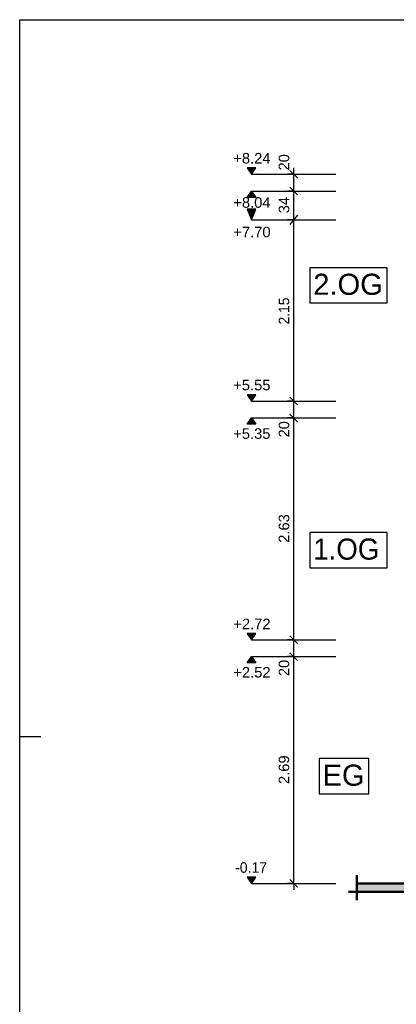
# Model space of a CAD drawing. Header units: metres. Extents: x 0.2 to 47.2, y 0.2 to 23.6.
# Tile 6 of 21: x 0.2 to 4.7, y 11.9 to 23.6. Entities that reach past the tile are written whole.
import ezdxf

# ---------------------------------------------------------------- set-up
doc = ezdxf.new("R2010")
doc.units = ezdxf.units.M
doc.linetypes.add('AUSGEZOGEN', pattern=[0])
for name, color, linetype, lineweight in [('XR$1$Beton geschnitten', 117, 'AUSGEZOGEN', 50), ('XR$1$STANDARD_1', 7, 'AUSGEZOGEN', 13), ('XR$1$Stilflaeche', 7, 'AUSGEZOGEN', 25), ('XR$1$Vermassung Schnitte', 7, 'AUSGEZOGEN', 25)]:
    doc.layers.add(name, color=color, linetype=linetype, lineweight=lineweight)
doc.styles.add('ARIAL', font='arial.ttf')

# ---------------------------------------------------------------- blocks, each defined once
blk = doc.blocks.new('COMPLEXOBJECT_16')
at = {"layer": 'XR$1$Beton geschnitten', "color": 7, "linetype": 'AUSGEZOGEN', "lineweight": 50, "transparency": 33554687}
blk.add_line((4.901, 13.308), (4.201, 13.308), dxfattribs=at)
blk = doc.blocks.new('COMPLEXOBJECT_17')
at = {"layer": 'XR$1$Beton geschnitten', "color": 7, "linetype": 'AUSGEZOGEN', "lineweight": 50, "transparency": 33554687}
blk.add_line((4.201, 13.408), (4.201, 13.108), dxfattribs=at)
blk = doc.blocks.new('COMPLEXOBJECT_282')
at = {"layer": 'XR$1$Vermassung Schnitte', "color": 7, "linetype": 'AUSGEZOGEN', "lineweight": 25, "transparency": 33554687}
blk.add_lwpolyline([(3.753, 14.372), (4.341, 14.372), (4.341, 14.788), (3.753, 14.788), (3.753, 14.372)], close=True, dxfattribs=at)
at = {"layer": 'XR$1$Vermassung Schnitte', "color": 7, "linetype": 'AUSGEZOGEN', "lineweight": 25, "transparency": 33554687, "insert": (3.795, 14.463), "char_height": 0.25, "width": 0.62194, "attachment_point": 7, "style": 'ARIAL'}
blk.add_mtext('\\W0.98;EG', dxfattribs=at)
blk = doc.blocks.new('COMPLEXOBJECT_283')
at = {"layer": 'XR$1$Vermassung Schnitte', "color": 7, "linetype": 'AUSGEZOGEN', "lineweight": 25, "transparency": 33554687}
blk.add_lwpolyline([(3.641, 17.052), (4.558, 17.052), (4.558, 17.469), (3.641, 17.469), (3.641, 17.052)], close=True, dxfattribs=at)
at = {"layer": 'XR$1$Vermassung Schnitte', "color": 7, "linetype": 'AUSGEZOGEN', "lineweight": 25, "transparency": 33554687, "insert": (3.682, 17.144), "char_height": 0.25, "width": 0.92623, "attachment_point": 7, "style": 'ARIAL'}
blk.add_mtext('\\W0.94;1.OG', dxfattribs=at)
blk = doc.blocks.new('COMPLEXOBJECT_284')
at = {"layer": 'XR$1$Vermassung Schnitte', "color": 7, "linetype": 'AUSGEZOGEN', "lineweight": 25, "transparency": 33554687}
blk.add_lwpolyline([(3.641, 20.192), (4.558, 20.192), (4.558, 20.609), (3.641, 20.609), (3.641, 20.192)], close=True, dxfattribs=at)
at = {"layer": 'XR$1$Vermassung Schnitte', "color": 7, "linetype": 'AUSGEZOGEN', "lineweight": 25, "transparency": 33554687, "insert": (3.682, 20.284), "char_height": 0.25, "width": 0.95767, "attachment_point": 7, "style": 'ARIAL'}
blk.add_mtext('\\W0.99;2.OG', dxfattribs=at)
blk = doc.blocks.new('COMPLEXOBJECT_298')
at = {"layer": 'XR$1$Vermassung Schnitte', "color": 7, "linetype": 'AUSGEZOGEN', "lineweight": 25, "transparency": 33554687}
for p, q in [((3.451, 21.718), (3.376, 21.718)), ((3.496, 21.673), (3.406, 21.763)), ((3.451, 21.718), (3.451, 21.793)), ((3.451, 21.718), (3.526, 21.718)), ((3.451, 21.718), (3.951, 21.718)), ((3.451, 21.518), (3.451, 21.718)), ((3.451, 21.518), (3.376, 21.518)), ((3.496, 21.473), (3.406, 21.563)), ((3.451, 21.518), (3.526, 21.518)), ((3.451, 21.518), (3.951, 21.518)), ((3.451, 21.178), (3.451, 21.518)), ((3.451, 21.178), (3.376, 21.178)), ((3.496, 21.233), (3.406, 21.123)), ((3.451, 21.178), (3.526, 21.178)), ((3.451, 21.178), (3.951, 21.178)), ((3.451, 19.028), (3.451, 21.178)), ((3.496, 18.983), (3.406, 19.073)), ((3.451, 19.028), (3.376, 19.028)), ((3.451, 19.028), (3.526, 19.028)), ((3.451, 19.028), (3.951, 19.028)), ((3.451, 18.828), (3.451, 19.028)), ((3.451, 18.828), (3.376, 18.828)), ((3.496, 18.783), (3.406, 18.873)), ((3.451, 18.828), (3.526, 18.828)), ((3.451, 18.828), (3.951, 18.828)), ((3.451, 16.198), (3.451, 18.828)), ((3.496, 16.153), (3.406, 16.243)), ((3.451, 16.198), (3.376, 16.198)), ((3.451, 16.198), (3.526, 16.198)), ((3.451, 16.198), (3.951, 16.198)), ((3.451, 15.998), (3.451, 16.198)), ((3.451, 15.998), (3.376, 15.998)), ((3.496, 15.953), (3.406, 16.043)), ((3.451, 15.998), (3.526, 15.998)), ((3.451, 15.998), (3.951, 15.998)), ((3.451, 13.308), (3.451, 15.998)), ((3.496, 13.263), (3.406, 13.353)), ((3.451, 13.308), (3.376, 13.308)), ((3.451, 13.308), (3.526, 13.308)), ((3.451, 13.308), (3.951, 13.308)), ((3.451, 13.308), (3.451, 13.233))]:
    blk.add_line(p, q, dxfattribs=at)
at = {"layer": 'XR$1$Vermassung Schnitte', "color": 7, "linetype": 'AUSGEZOGEN', "lineweight": 25, "transparency": 33554687, "char_height": 0.125, "attachment_point": 7, "rotation": 90, "style": 'ARIAL'}
for s, insert, width in [('\\W0.99;20', (3.399, 21.763), 0.25574), ('\\W0.99;34', (3.399, 21.255), 0.25574), ('\\W0.94;2.15', (3.399, 19.936), 0.39043), ('\\W0.99;20', (3.399, 18.597), 0.25574), ('\\W1.00;2.63', (3.399, 17.347), 0.40422), ('\\W0.99;20', (3.399, 15.767), 0.25574), ('\\W1.00;2.69', (3.399, 14.487), 0.40422)]:
    blk.add_mtext(s, dxfattribs=dict(at, insert=insert, width=width))
blk = doc.blocks.new('COMPLEXOBJECT_299')
at = {"layer": 'XR$1$Vermassung Schnitte', "linetype": 'AUSGEZOGEN', "lineweight": 25, "transparency": 33554687}
for points in [[(3.003, 21.793), (2.898, 21.793), (2.951, 21.718)], [(3.003, 21.443), (2.951, 21.518), (2.898, 21.443)], [(3.003, 19.103), (2.898, 19.103), (2.951, 19.028)], [(3.003, 18.753), (2.951, 18.828), (2.898, 18.753)], [(3.003, 16.273), (2.898, 16.273), (2.951, 16.198)], [(3.003, 15.923), (2.951, 15.998), (2.898, 15.923)], [(3.003, 13.383), (2.898, 13.383), (2.951, 13.308)]]:
    blk.add_hatch(color=7, dxfattribs=at).paths.add_polyline_path(points)
blk.add_hatch(color=7, dxfattribs=at).paths.add_polyline_path([(3.003, 21.303), (2.951, 21.178), (2.898, 21.303)], flags=16)
at = {"layer": 'XR$1$Vermassung Schnitte', "color": 7, "linetype": 'AUSGEZOGEN', "lineweight": 25, "transparency": 33554687}
for p, q in [((3.003, 21.793), (2.898, 21.793)), ((2.898, 21.793), (2.951, 21.718)), ((2.951, 21.718), (3.003, 21.793)), ((2.951, 21.718), (3.451, 21.718)), ((2.898, 21.443), (2.951, 21.518)), ((2.951, 21.518), (3.003, 21.443)), ((2.951, 21.518), (3.451, 21.518)), ((3.003, 21.443), (2.898, 21.443)), ((3.003, 21.303), (2.898, 21.303)), ((2.898, 21.303), (2.951, 21.178)), ((2.951, 21.178), (3.003, 21.303)), ((2.951, 21.178), (3.451, 21.178)), ((3.003, 19.103), (2.898, 19.103)), ((2.898, 19.103), (2.951, 19.028)), ((2.951, 19.028), (3.003, 19.103)), ((2.951, 19.028), (3.451, 19.028)), ((2.898, 18.753), (2.951, 18.828)), ((2.951, 18.828), (3.003, 18.753)), ((2.951, 18.828), (3.451, 18.828)), ((3.003, 18.753), (2.898, 18.753)), ((3.003, 16.273), (2.898, 16.273)), ((2.898, 16.273), (2.951, 16.198)), ((2.951, 16.198), (3.003, 16.273)), ((2.951, 16.198), (3.451, 16.198)), ((2.898, 15.923), (2.951, 15.998)), ((2.951, 15.998), (3.003, 15.923)), ((2.951, 15.998), (3.451, 15.998)), ((3.003, 15.923), (2.898, 15.923)), ((3.003, 13.383), (2.898, 13.383)), ((2.898, 13.383), (2.951, 13.308)), ((2.951, 13.308), (3.003, 13.383)), ((2.951, 13.308), (3.451, 13.308))]:
    blk.add_line(p, q, dxfattribs=at)
for points in [[(2.951, 21.718), (2.951, 21.718)], [(2.951, 21.718), (2.951, 21.718)], [(2.951, 21.718), (2.951, 21.718)], [(2.951, 21.718), (2.951, 21.718)], [(2.951, 21.518), (2.951, 21.518)], [(2.951, 21.518), (2.951, 21.518)], [(2.951, 21.518), (2.951, 21.518)], [(2.951, 21.518), (2.951, 21.518)], [(2.951, 21.178), (2.951, 21.178)], [(2.951, 21.178), (2.951, 21.178)], [(2.951, 21.178), (2.951, 21.178)], [(2.951, 21.178), (2.951, 21.178)], [(2.951, 19.028), (2.951, 19.028)], [(2.951, 19.028), (2.951, 19.028)], [(2.951, 19.028), (2.951, 19.028)], [(2.951, 19.028), (2.951, 19.028)], [(2.951, 18.828), (2.951, 18.828)], [(2.951, 18.828), (2.951, 18.828)], [(2.951, 18.828), (2.951, 18.828)], [(2.951, 18.828), (2.951, 18.828)], [(2.951, 16.198), (2.951, 16.198)], [(2.951, 16.198), (2.951, 16.198)], [(2.951, 16.198), (2.951, 16.198)], [(2.951, 16.198), (2.951, 16.198)], [(2.951, 15.998), (2.951, 15.998)], [(2.951, 15.998), (2.951, 15.998)], [(2.951, 15.998), (2.951, 15.998)], [(2.951, 15.998), (2.951, 15.998)], [(2.951, 13.308), (2.951, 13.308)], [(2.951, 13.308), (2.951, 13.308)], [(2.951, 13.308), (2.951, 13.308)], [(2.951, 13.308), (2.951, 13.308)]]:
    blk.add_lwpolyline(points, close=True, dxfattribs=at)
at = {"layer": 'XR$1$Vermassung Schnitte', "color": 7, "linetype": 'AUSGEZOGEN', "lineweight": 25, "transparency": 33554687, "char_height": 0.125, "attachment_point": 7, "style": 'ARIAL'}
for s, insert, width in [('\\W1.00;+8.24', (2.734, 21.843), 0.50632), ('\\W1.00;+8.04', (2.734, 21.318), 0.50632), ('\\W1.00;+7.70', (2.734, 20.968), 0.50632), ('\\W1.00;+5.55', (2.733, 19.153), 0.50632), ('\\W1.00;+5.35', (2.733, 18.578), 0.50632), ('\\W1.00;+2.72', (2.734, 16.323), 0.50632), ('\\W1.00;+2.52', (2.734, 15.748), 0.50632), ('\\W0.95;-0.17', (2.756, 13.433), 0.44727)]:
    blk.add_mtext(s, dxfattribs=dict(at, insert=insert, width=width))
blk = doc.blocks.new('COMPLEXOBJECT_307')
at = {"layer": 'XR$1$Beton geschnitten', "color": 7, "linetype": 'AUSGEZOGEN', "lineweight": 50, "transparency": 33554687}
blk.add_line((4.101, 13.208), (10.816, 13.208), dxfattribs=at)

msp = doc.modelspace()

# ---------------------------------------------------------------- hatches: boundary and pattern name
at = {"layer": 'XR$1$Stilflaeche', "linetype": 'AUSGEZOGEN', "lineweight": 25, "transparency": 33554687}
msp.add_hatch(color=91, dxfattribs=at).paths.add_polyline_path([(4.201, 13.308), (4.201, 13.208), (7.241, 13.208), (7.241, 13.293), (6.961, 13.293), (6.961, 13.475), (6.706, 13.475), (6.706, 13.308), (5.101, 13.308), (5.101, 15.998), (4.901, 15.998), (4.901, 13.308)])

# ---------------------------------------------------------------- linework, layer by layer
at = {"layer": 'XR$1$STANDARD_1', "color": 7, "linetype": 'AUSGEZOGEN', "lineweight": 25, "transparency": 33554687}
for p, q in [((0.2, 23.3), (0.2, 23.55)), ((0.2, 15.05), (0.45, 15.05))]:
    msp.add_line(p, q, dxfattribs=at)
msp.add_lwpolyline([(47.2, 0.2), (0.2, 0.2), (0.2, 23.55), (47.2, 23.55), (47.2, 0.2)], close=True, dxfattribs=at)

# ---------------------------------------------------------------- block references
at = {"layer": 'XR$1$Beton geschnitten', "color": 7, "linetype": 'AUSGEZOGEN', "lineweight": 50, "transparency": 33554687}
for name in ['COMPLEXOBJECT_17', 'COMPLEXOBJECT_307', 'COMPLEXOBJECT_16']:
    msp.add_blockref(name, (0, 0), dxfattribs=at)
at = {"layer": 'XR$1$Vermassung Schnitte', "color": 7, "linetype": 'AUSGEZOGEN', "lineweight": 25, "transparency": 33554687}
for name in ['COMPLEXOBJECT_299', 'COMPLEXOBJECT_298', 'COMPLEXOBJECT_284', 'COMPLEXOBJECT_283', 'COMPLEXOBJECT_282']:
    msp.add_blockref(name, (0, 0), dxfattribs=at)

doc.saveas('drawing.dxf')
